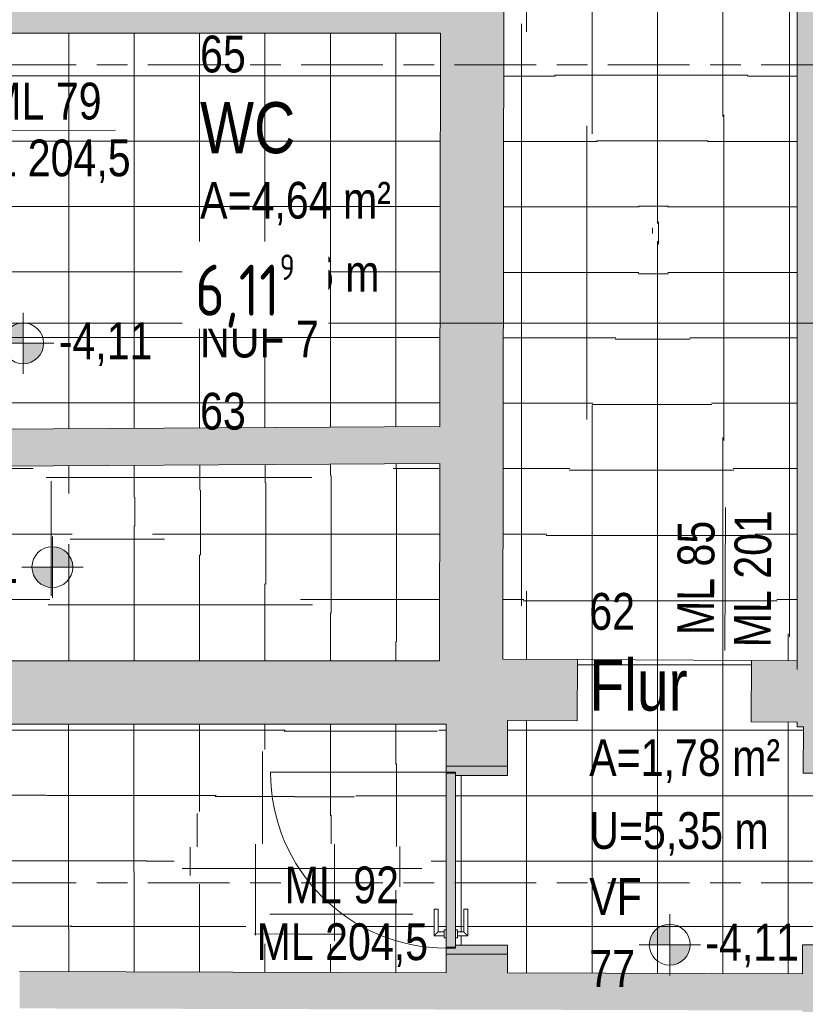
# Model space of a CAD drawing. Header units: metres. Extents: x 2 to 163, y -54 to 869.
# Tile 27 of 78: x 39.01 to 42.85, y -16.61 to -11.8. Entities that reach past the tile are written whole.
import ezdxf

# ---------------------------------------------------------------- set-up
doc = ezdxf.new("R2010")
doc.units = ezdxf.units.M
doc.linetypes.add('_Rasterlinie_', pattern=[0.75, 0.4, -0.1, 0.15, -0.1])
for name, color, linetype, lineweight in [('A_Bem', 7, 'Continuous', 5), ('A_Bem-100', 7, 'Continuous', 5), ('A_Geschossdecken', 7, 'Continuous', 5), ('A_Geschossdecken_Oberflächenschraffur', 7, 'Continuous', 5), ('A_Hoehenkoten', 124, 'Continuous', 5), ('A_Raster', 128, 'Continuous', 5), ('A_Raum-Txt', 16, 'Continuous', 5), ('A_Tuer', 128, 'Continuous', 5), ('A_Türen_Element', 128, 'Continuous', 5), ('A_Türen_Rahmen', 128, 'Continuous', 5), ('A_Wand', 244, 'Continuous', 5), ('A_Wand_Schraff', 1, 'Continuous', 5), ('A_Öffnung', 128, 'Continuous', 5)]:
    doc.layers.add(name, color=color, linetype=linetype, lineweight=lineweight)
doc.styles.add('Arial_1', font='arial.ttf', dxfattribs={"width": 0.8, "height": 0.18})
doc.styles.add('Arial_B', font='txt', dxfattribs={"width": 0.8, "height": 0.25})
doc.styles.add('ISOCPEUR', font='isocpeur.ttf', dxfattribs={"width": 0.8, "height": 0.25})
doc.dimstyles.new('BLB-Standard_2_5_Aussen_maskiert_1', dxfattribs={"dimscale": 0.3048, "dimtxt": 0.248995, "dimasz": 0.492126, "dimexe": 1.32874, "dimexo": 0.0625, "dimgap": 0.032808, "dimtad": 1, "dimrnd": 0.001, "dimzin": 0, "dimdsep": 46, "dimtxsty": 'ISOCPEUR', "dimblk1": 'OBLIQUE', "dimblk2": 'OBLIQUE', "dimsah": 1, "dimcen": 0.09, "dimdle": 0.164042, "dimazin": 0, "dimtfac": 1, "dimtdec": 4, "dimtix": 1, "dimtmove": 0, "dimatfit": 3, "dimfxl": 1.32874, "dimfxlon": 1, "dimtvp": 1, "dimtfill": 1, "dimtolj": 1, "dimtzin": 0, "dimarcsym": 2})
pattern_1 = [(0, (56.20742, 4.249), (0, 0.32), []), (90, (56.20742, 4.249), (-0.32, 2e-17), [])]
pattern_2 = [(0, (56.20742, 4.247), (0, 0.32), []), (90, (56.20742, 4.247), (-0.32, 2e-17), [])]
pattern_3 = [(0, (56.21142, 4.247), (0, 0.32), []), (90, (56.21142, 4.247), (-0.32, 2e-17), [])]
pattern_4 = [(0, (56.20742, 4.221), (0, 0.32), []), (90, (56.20742, 4.221), (-0.32, 2e-17), [])]
pattern_5 = [(0.004, (56.20842, 4.09), (-2.2e-05, 0.318), []), (90, (56.20842, 4.09), (-0.32, 2e-17), [])]
pattern_6 = [(0, (56.06842, 4.247), (0, 0.32), []), (90, (56.06842, 4.247), (-0.319, 2e-17), [])]
pattern_7 = [(0, (56.18242, 4.247), (0, 0.32), []), (90, (56.18242, 4.247), (-0.32, 2e-17), [])]
pattern_8 = [(0, (56.21242, 4.247), (0, 0.32), []), (90, (56.21242, 4.247), (-0.32, 2e-17), [])]
pattern_9 = [(0, (56.20742, 4.24), (0, 0.32), []), (90, (56.20742, 4.24), (-0.32, 2e-17), [])]
pattern_10 = [(0, (56.20742, 4.251), (0, 0.32), []), (90, (56.20742, 4.251), (-0.32, 2e-17), [])]
pattern_11 = [(359.948, (56.16142, 4.196), (0.0002904, 0.32), []), (90, (56.16142, 4.196), (-0.32, 2e-17), [])]
pattern_12 = [(0.047, (56.22742, 4.223), (-0.0002625, 0.32), []), (90, (56.22742, 4.223), (-0.32, 2e-17), [])]
pattern_13 = [(0.06, (56.19542, 4.26), (-0.000335, 0.32), []), (90, (56.19542, 4.26), (-0.32, 2e-17), [])]
pattern_14 = [(0, (56.20742, 4.242), (0, 0.32), []), (90, (56.20742, 4.242), (-0.32, 2e-17), [])]
pattern_15 = [(0, (56.20642, 4.249), (0, 0.32), []), (90, (56.20642, 4.249), (-0.32, 2e-17), [])]
pattern_16 = [(0, (56.20642, 4.248), (0, 0.32), []), (90, (56.20642, 4.248), (-0.32, 2e-17), [])]

# ---------------------------------------------------------------- blocks, each defined once
blk = doc.blocks.new('TU DF 1 - Rahmenstock flächenbündig variabel - DL - H - 840 x 2000-8069399-AB-E-1 OK FFB')
at = {"layer": 'A_Tuer', "lineweight": 9}
h = blk.add_hatch(color=253, dxfattribs=at)
h.paths.add_polyline_path([(-0.46, -0.15), (-0.415, -0.15), (-0.415, 0.105), (-0.43, 0.105), (-0.43, 0.15), (-0.46, 0.15), (-0.46, -0.0965)], flags=0)
h.paths.add_polyline_path([(0.415, 0.105), (0.415, -0.15), (0.46, -0.15), (0.46, 0.15), (0.43, 0.15), (0.43, 0.105)], flags=0)
blk.add_hatch(color=253, dxfattribs=at).paths.add_polyline_path([(-0.426, 0.15), (-0.426, 0.105), (0.426, 0.105), (0.426, 0.15), (-0.3756, 0.15)], flags=0)
at = {"layer": 'A_Tuer', "color": 250, "lineweight": 9}
for p, q in [((-0.37, 0.21), (-0.37, 0.16)), ((-0.24, 0.21), (-0.37, 0.21)), ((-0.37, 0.21), (-0.37, 0.16)), ((-0.24, 0.21), (-0.37, 0.21)), ((-0.24, 0.21), (-0.24, 0.19)), ((-0.24, 0.21), (-0.24, 0.19)), ((-0.46, -0.15), (-0.46, 0.15)), ((-0.38, 0.16), (-0.38, 0.15)), ((-0.38, 0.16), (-0.34, 0.16)), ((-0.35, 0.16), (-0.35, 0.19)), ((-0.35, 0.19), (-0.24, 0.19)), ((-0.35, 0.16), (-0.35, 0.19)), ((-0.35, 0.19), (-0.24, 0.19)), ((-0.34, 0.15), (-0.34, 0.16)), ((0.46, 0.15), (0.46, -0.15)), ((-0.38, 0.105), (-0.38, 0.095)), ((-0.34, 0.095), (-0.34, 0.105)), ((-0.34, 0.095), (-0.38, 0.095)), ((-0.37, 0.095), (-0.37, 0.045)), ((-0.37, 0.095), (-0.37, 0.045)), ((-0.35, 0.065), (-0.35, 0.095)), ((-0.35, 0.065), (-0.35, 0.095)), ((-0.24, 0.065), (-0.35, 0.065)), ((-0.24, 0.065), (-0.35, 0.065)), ((-0.24, 0.065), (-0.24, 0.045)), ((-0.24, 0.065), (-0.24, 0.045)), ((-0.37, 0.045), (-0.24, 0.045)), ((-0.37, 0.045), (-0.24, 0.045))]:
    blk.add_line(p, q, dxfattribs=at)
for points in [[(-0.35, 0.19), (-0.35, 0.19), (-0.3502, 0.1902), (-0.3507, 0.1907), (-0.3513, 0.1913), (-0.3519, 0.1919), (-0.3525, 0.1925), (-0.3531, 0.1931), (-0.3539, 0.1939), (-0.3548, 0.1948), (-0.3556, 0.1956), (-0.3562, 0.1962), (-0.3568, 0.1968), (-0.3574, 0.1974), (-0.358, 0.198), (-0.3587, 0.1987), (-0.3593, 0.1993), (-0.36, 0.2), (-0.3607, 0.2007), (-0.3613, 0.2013), (-0.362, 0.202), (-0.3626, 0.2026), (-0.3632, 0.2032), (-0.3638, 0.2038), (-0.3644, 0.2044), (-0.365, 0.205), (-0.3656, 0.2056), (-0.3663, 0.2063), (-0.3669, 0.2069), (-0.3675, 0.2075), (-0.3681, 0.2081), (-0.3687, 0.2087), (-0.3693, 0.2093), (-0.3698, 0.2098), (-0.37, 0.21), (-0.37, 0.21)], [(-0.35, 0.19), (-0.35, 0.19), (-0.3502, 0.1902), (-0.3507, 0.1907), (-0.3513, 0.1913), (-0.3519, 0.1919), (-0.3525, 0.1925), (-0.3531, 0.1931), (-0.3539, 0.1939), (-0.3548, 0.1948), (-0.3556, 0.1956), (-0.3562, 0.1962), (-0.3568, 0.1968), (-0.3574, 0.1974), (-0.358, 0.198), (-0.3587, 0.1987), (-0.3593, 0.1993), (-0.36, 0.2), (-0.3607, 0.2007), (-0.3613, 0.2013), (-0.362, 0.202), (-0.3626, 0.2026), (-0.3632, 0.2032), (-0.3638, 0.2038), (-0.3644, 0.2044), (-0.365, 0.205), (-0.3656, 0.2056), (-0.3663, 0.2063), (-0.3669, 0.2069), (-0.3675, 0.2075), (-0.3681, 0.2081), (-0.3687, 0.2087), (-0.3693, 0.2093), (-0.3698, 0.2098), (-0.37, 0.21), (-0.37, 0.21)], [(-0.37, 0.045), (-0.37, 0.045), (-0.3698, 0.0452), (-0.3693, 0.0457), (-0.3687, 0.0463), (-0.3681, 0.0469), (-0.3675, 0.0475), (-0.3669, 0.0481), (-0.3661, 0.0489), (-0.3652, 0.0498), (-0.3644, 0.0506), (-0.3638, 0.0512), (-0.3632, 0.0518), (-0.3626, 0.0524), (-0.362, 0.053), (-0.3613, 0.0537), (-0.3607, 0.0543), (-0.36, 0.055), (-0.3593, 0.0557), (-0.3587, 0.0563), (-0.358, 0.057), (-0.3574, 0.0576), (-0.3568, 0.0582), (-0.3562, 0.0588), (-0.3556, 0.0594), (-0.355, 0.06), (-0.3544, 0.0606), (-0.3537, 0.0613), (-0.3531, 0.0619), (-0.3525, 0.0625), (-0.3519, 0.0631), (-0.3513, 0.0637), (-0.3507, 0.0643), (-0.3502, 0.0648), (-0.35, 0.065), (-0.35, 0.065)], [(-0.37, 0.045), (-0.37, 0.045), (-0.3698, 0.0452), (-0.3693, 0.0457), (-0.3687, 0.0463), (-0.3681, 0.0469), (-0.3675, 0.0475), (-0.3669, 0.0481), (-0.3661, 0.0489), (-0.3652, 0.0498), (-0.3644, 0.0506), (-0.3638, 0.0512), (-0.3632, 0.0518), (-0.3626, 0.0524), (-0.362, 0.053), (-0.3613, 0.0537), (-0.3607, 0.0543), (-0.36, 0.055), (-0.3593, 0.0557), (-0.3587, 0.0563), (-0.358, 0.057), (-0.3574, 0.0576), (-0.3568, 0.0582), (-0.3562, 0.0588), (-0.3556, 0.0594), (-0.355, 0.06), (-0.3544, 0.0606), (-0.3537, 0.0613), (-0.3531, 0.0619), (-0.3525, 0.0625), (-0.3519, 0.0631), (-0.3513, 0.0637), (-0.3507, 0.0643), (-0.3502, 0.0648), (-0.35, 0.065), (-0.35, 0.065)]]:
    blk.add_open_spline(points, degree=3, knots=[0, 0, 0, 0, 0.083333, 0.125, 0.166667, 0.208333, 0.229167, 0.25, 0.291667, 0.333333, 0.354167, 0.375, 0.395833, 0.416667, 0.4375, 0.458333, 0.479167, 0.5, 0.520833, 0.541667, 0.5625, 0.583333, 0.604167, 0.625, 0.645833, 0.666667, 0.6875, 0.708333, 0.75, 0.770833, 0.791667, 0.833333, 0.875, 0.916667, 1, 1, 1, 1], dxfattribs=at)
at = {"layer": 'A_Türen_Element', "color": 250, "lineweight": 9}
for p, q in [((-0.426, 0.15), (0.426, 0.15)), ((-0.426, 0.105), (-0.426, 0.15)), ((0.426, 0.15), (0.426, 0.105)), ((0.426, 0.105), (-0.426, 0.105))]:
    blk.add_line(p, q, dxfattribs=at)
at = {"layer": 'A_Türen_Rahmen', "color": 250, "lineweight": 9}
for p, q in [((-0.43, 0.15), (-0.46, 0.15)), ((-0.43, 0.105), (-0.43, 0.15)), ((0.46, 0.15), (0.43, 0.15)), ((0.43, 0.15), (0.43, 0.105)), ((-0.415, 0.105), (-0.43, 0.105)), ((-0.415, -0.15), (-0.415, 0.105)), ((0.43, 0.105), (0.415, 0.105)), ((0.415, 0.105), (0.415, -0.15)), ((-0.46, -0.15), (-0.415, -0.15)), ((0.415, -0.15), (0.46, -0.15))]:
    blk.add_line(p, q, dxfattribs=at)
at = {"layer": 'A_Öffnung', "color": 250, "lineweight": 9}
blk.add_line((0.43, 0.15), (0.43, 1.01), dxfattribs=at)
blk.add_arc((0.43, 0.15), 0.86, 90, 180, dxfattribs=at)
blk = doc.blocks.new('Beschriftung Türen DL oder ML - Durchgangslichte mit Kennzeichen-6113498-AB-E-1 OK FFB')
at = {"layer": 'A_Tuer'}
blk.add_line((0, 0.003493), (0, -0.003507), dxfattribs=at)
blk = doc.blocks.new('Höhenkoten - Kreuz gefüllt-6114407-AB-E-1 OK FFB')
at = {"layer": 'A_Hoehenkoten'}
h = blk.add_hatch(color=256, dxfattribs=at)
edge = h.paths.add_edge_path(flags=0)
edge.add_line((0.001, 0.0014), (0, 0.0014))
edge.add_line((0, 0.0014), (0, 0.0024))
edge.add_arc((0, 0.0014), 0.001, 0, 90, ccw=False)
h = blk.add_hatch(color=256, dxfattribs=at)
edge = h.paths.add_edge_path(flags=0)
edge.add_line((-0.001, 0.0014), (0, 0.0014))
edge.add_line((0, 0.0014), (0, 0.0004))
edge.add_arc((0, 0.0014), 0.001, 180, 270, ccw=False)
for p, q in [((0, 0.0029), (0, -0.0001)), ((0, 0.0014), (0, 0.0024)), ((0, 0.0024), (0, 0.0014)), ((0, 0.0024), (0, 0.0014)), ((0, 0.0014), (0, 0.0024)), ((-0.0015, 0.0014), (0.0015, 0.0014)), ((-0.001, 0.0014), (0, 0.0014)), ((0, 0.0014), (-0.001, 0.0014)), ((0, 0.0014), (-0.001, 0.0014)), ((-0.001, 0.0014), (0, 0.0014)), ((0.001, 0.0014), (0, 0.0014)), ((0, 0.0014), (0, 0.0004)), ((0, 0.0004), (0, 0.0014)), ((0, 0.0014), (0.001, 0.0014)), ((0, 0.0014), (0.001, 0.0014)), ((0.001, 0.0014), (0, 0.0014)), ((0, 0.0014), (0, 0.0004)), ((0, 0.0004), (0, 0.0014))]:
    blk.add_line(p, q, dxfattribs=at)
for start, end in [(90, 180), (90, 180), (360, 90), (360, 90), (180, 270), (180, 270), (270, 0), (270, 360)]:
    blk.add_arc((0, 0.0014), 0.001, start, end, dxfattribs=at)
blk = doc.blocks.new('DIMBLOCK315-AB-E-1 OK FFB')
at = {"layer": 'A_Bem-100'}
for p, q in [((37.0519, -12.8768), (37.0519, -13.6868)), ((37.0519, -13.2818), (37.0519, -12.8768)), ((43.1713, -12.8768), (43.1713, -13.6868)), ((43.1713, -13.2818), (43.1713, -12.8768)), ((37.0519, -13.2818), (43.1713, -13.2818))]:
    blk.add_line(p, q, dxfattribs=at)
at = {"layer": 'A_Bem-100', "lineweight": 9}
for p, q in [((37.0519, -13.2818), (37.1269, -13.2068)), ((43.1713, -13.2818), (43.2463, -13.2068)), ((37.0519, -13.2818), (36.9769, -13.3568)), ((43.1713, -13.2818), (43.0963, -13.3568))]:
    blk.add_line(p, q, dxfattribs=at)
at = {"layer": 'A_Bem-100', "color": 0, "insert": (39.8663, -12.9452), "char_height": 0.25, "width": 0.588586, "attachment_point": 1, "line_spacing_factor": 1.149209, "style": 'ISOCPEUR', "bg_fill": 3, "box_fill_scale": 1.25, "bg_fill_color": 256, "bg_fill_true_color": 13158600, "bg_fill_transparency": 0}
blk.add_mtext('6,11\\A2\\H0.5x;\\S9^  ;\\H2x;', dxfattribs=at)
blk = doc.blocks.new('_Oblique')
at = {"color": 0, "linetype": 'ByBlock', "lineweight": -2}
blk.add_line((-0.5, -0.5), (0.5, 0.5), dxfattribs=at)

msp = doc.modelspace()

# ---------------------------------------------------------------- hatches: boundary and pattern name
at = {"layer": 'A_Geschossdecken_Oberflächenschraffur'}
h = msp.add_hatch(dxfattribs=at)
h.set_pattern_fill('FP_48', color=9, style=0, pattern_type=2)
h.set_pattern_definition(pattern_7)
h.paths.add_polyline_path([(41.3711, -14.9245), (42.109, -12.8242), (41.3757, -11.6823), (41.3711, -14.9233)], flags=0)
h = msp.add_hatch(dxfattribs=at)
h.set_pattern_fill('FP_48', color=9, style=0, pattern_type=2)
h.set_pattern_definition(pattern_7)
h.paths.add_polyline_path([(41.3711, -14.9245), (42.109, -12.8242), (41.3757, -11.6823), (41.3711, -14.9233)], flags=0)
h = msp.add_hatch(dxfattribs=at)
h.set_pattern_fill('FP_164', color=9, style=0, pattern_type=2)
h.set_pattern_definition(pattern_10)
h.paths.add_polyline_path([(42.109, -12.8242), (42.8113, -11.6741), (41.3757, -11.6823), (41.6107, -12.0482)], flags=0)
h = msp.add_hatch(dxfattribs=at)
h.set_pattern_fill('FP_164', color=9, style=0, pattern_type=2)
h.set_pattern_definition(pattern_10)
h.paths.add_polyline_path([(42.109, -12.8242), (42.8113, -11.6741), (41.3757, -11.6823), (41.6107, -12.0482)], flags=0)
h = msp.add_hatch(dxfattribs=at)
h.set_pattern_fill('FP_156', color=9, style=0, pattern_type=2)
h.set_pattern_definition(pattern_8)
h.paths.add_polyline_path([(42.8113, -14.9325), (42.8113, -11.6741), (42.109, -12.8242), (42.8109, -14.9313)], flags=0)
h = msp.add_hatch(dxfattribs=at)
h.set_pattern_fill('FP_156', color=9, style=0, pattern_type=2)
h.set_pattern_definition(pattern_8)
h.paths.add_polyline_path([(42.8113, -14.9325), (42.8113, -11.6741), (42.109, -12.8242), (42.8109, -14.9313)], flags=0)
h = msp.add_hatch(dxfattribs=at)
h.set_pattern_fill('FP_98', color=9, style=0, pattern_type=2)
h.set_pattern_definition(pattern_1)
h.paths.add_polyline_path([(38.6651, -13.8021), (41.0627, -13.7876), (41.0655, -11.8623), (38.6635, -11.8623), (38.6651, -13.7796)], flags=0)
h = msp.add_hatch(dxfattribs=at)
h.set_pattern_fill('FP_98', color=9, style=0, pattern_type=2)
h.set_pattern_definition(pattern_1)
h.paths.add_polyline_path([(38.6651, -13.8021), (41.0627, -13.7876), (41.0655, -11.8623), (38.6635, -11.8623), (38.6651, -13.7796)], flags=0)
h = msp.add_hatch(dxfattribs=at)
h.set_pattern_fill('FP_162', color=9, style=0, pattern_type=2)
h.set_pattern_definition(pattern_9)
h.paths.add_polyline_path([(42.8113, -14.9325), (42.109, -12.8242), (41.3711, -14.9245), (42.6886, -14.9318)], flags=0)
h = msp.add_hatch(dxfattribs=at)
h.set_pattern_fill('FP_162', color=9, style=0, pattern_type=2)
h.set_pattern_definition(pattern_9)
h.paths.add_polyline_path([(42.8113, -14.9325), (42.109, -12.8242), (41.3711, -14.9245), (42.6886, -14.9318)], flags=0)
h = msp.add_hatch(dxfattribs=at)
h.set_pattern_fill('FP_100', color=9, style=0, pattern_type=2)
h.set_pattern_definition(pattern_5)
h.paths.add_polyline_path([(39.3153, -14.1614), (41.0611, -13.9676), (39.0544, -13.9797), (39.0718, -13.9919)], flags=0)
h = msp.add_hatch(dxfattribs=at)
h.set_pattern_fill('FP_100', color=9, style=0, pattern_type=2)
h.set_pattern_definition(pattern_5)
h.paths.add_polyline_path([(39.3153, -14.1614), (41.0611, -13.9676), (39.0544, -13.9797), (39.0718, -13.9919)], flags=0)
h = msp.add_hatch(dxfattribs=at)
h.set_pattern_fill('FP_46', color=9, style=0, pattern_type=2)
h.set_pattern_definition(pattern_3)
h.paths.add_polyline_path([(41.0611, -14.9335), (41.0625, -13.9676), (39.3153, -14.1614), (41.038, -14.9233)], flags=0)
h = msp.add_hatch(dxfattribs=at)
h.set_pattern_fill('FP_46', color=9, style=0, pattern_type=2)
h.set_pattern_definition(pattern_3)
h.paths.add_polyline_path([(41.0611, -14.9335), (41.0625, -13.9676), (39.3153, -14.1614), (41.038, -14.9233)], flags=0)
h = msp.add_hatch(dxfattribs=at)
h.set_pattern_fill('FP_1', color=9, style=0, pattern_type=2)
h.set_pattern_definition(pattern_2)
h.paths.add_polyline_path([(39.0537, -14.9335), (39.0544, -13.9797), (37.0463, -13.9919), (37.0463, -14.9335), (38.3892, -14.9335)], flags=0)
h = msp.add_hatch(dxfattribs=at)
h.set_pattern_fill('FP_1', color=9, style=0, pattern_type=2)
h.set_pattern_definition(pattern_2)
h.paths.add_polyline_path([(39.0537, -14.9335), (39.0544, -13.9797), (37.0463, -13.9919), (37.0463, -14.9335), (38.3892, -14.9335)], flags=0)
h = msp.add_hatch(dxfattribs=at)
h.set_pattern_fill('FP_101', color=9, style=0, pattern_type=2)
h.set_pattern_definition(pattern_6)
h.paths.add_polyline_path([(39.0537, -14.9335), (39.3153, -14.1614), (39.0544, -13.9797), (39.0541, -14.331)], flags=0)
h = msp.add_hatch(dxfattribs=at)
h.set_pattern_fill('FP_101', color=9, style=0, pattern_type=2)
h.set_pattern_definition(pattern_6)
h.paths.add_polyline_path([(39.0537, -14.9335), (39.3153, -14.1614), (39.0544, -13.9797), (39.0541, -14.331)], flags=0)
h = msp.add_hatch(dxfattribs=at)
h.set_pattern_fill('FP_99', color=9, style=0, pattern_type=2)
h.set_pattern_definition(pattern_4)
h.paths.add_polyline_path([(41.0611, -14.9335), (39.3153, -14.1614), (39.0544, -14.9335), (39.4549, -14.9335)], flags=0)
h = msp.add_hatch(dxfattribs=at)
h.set_pattern_fill('FP_99', color=9, style=0, pattern_type=2)
h.set_pattern_definition(pattern_4)
h.paths.add_polyline_path([(41.0611, -14.9335), (39.3153, -14.1614), (39.0544, -14.9335), (39.4549, -14.9335)], flags=0)
h = msp.add_hatch(dxfattribs=at)
h.set_pattern_fill('FP_91', color=9, style=0, pattern_type=2)
h.set_pattern_definition(pattern_2)
h.paths.add_polyline_path([(42.8363, -16.4635), (42.8369, -16.3225), (43.1569, -16.3238), (43.1569, -16.3088), (43.2019, -16.309), (43.2019, -16.274), (43.1921, -16.2732), (43.1921, -16.2639), (43.1421, -16.2634), (43.1435, -16.1337), (43.1626, -16.1338), (43.1626, -16.2438), (43.1922, -16.2438), (43.1922, -16.2339), (43.2022, -16.2339), (43.2053, -15.499), (43.1603, -15.4988), (43.1603, -15.4838), (42.8403, -15.4825), (42.8403, -15.2556), (42.8113, -15.2556), (42.8113, -15.2325), (42.5853, -15.2313), (42.587, -14.9313), (41.737, -14.9265), (41.7353, -15.2265), (41.3947, -15.2246), (41.3947, -15.4935), (41.1397, -15.4935), (41.1397, -16.2485), (41.1497, -16.2492), (41.1497, -16.2585), (41.1797, -16.2585), (41.18, -16.1485), (41.1997, -16.1485), (41.1994, -16.2785), (41.1497, -16.2785), (41.1497, -16.2885), (41.1397, -16.2885), (41.1397, -16.3235), (41.3947, -16.3235), (41.3947, -16.4597), (42.8355, -16.4635)], flags=0)
h.paths.add_polyline_path([(41.0947, -16.3385), (41.1397, -16.3385), (41.1397, -16.3345), (41.0947, -16.3345)], flags=0)
h.paths.add_polyline_path([(43.2369, -16.3241), (43.2369, -16.3201), (43.2019, -16.32), (43.2019, -16.324), (43.2275, -16.3241)], flags=0)
h.paths.add_polyline_path([(43.1999, -16.324), (43.1999, -16.311), (43.1589, -16.311), (43.1589, -16.3218), (43.1669, -16.3225), (43.1669, -16.3238), (43.1999, -16.324)], flags=0)
h.paths.add_polyline_path([(43.2033, -15.497), (43.2033, -15.484), (43.1703, -15.4841), (43.1703, -15.4858), (43.1623, -15.4858), (43.1623, -15.4968), (43.2019, -15.497)], flags=0)
h.paths.add_polyline_path([(43.2403, -15.4881), (43.2403, -15.4841), (43.2053, -15.4841), (43.2053, -15.488), (43.2384, -15.4881)], flags=0)
h.paths.add_polyline_path([(41.1058, -15.4825), (41.1397, -15.4825), (41.1397, -15.4785), (41.0947, -15.4785), (41.0947, -15.4825)], flags=0)
h = msp.add_hatch(dxfattribs=at)
h.set_pattern_fill('FP_91', color=9, style=0, pattern_type=2)
h.set_pattern_definition(pattern_2)
h.paths.add_polyline_path([(42.8363, -16.4635), (42.8369, -16.3225), (43.1569, -16.3238), (43.1569, -16.3088), (43.2019, -16.309), (43.2019, -16.274), (43.1921, -16.2732), (43.1921, -16.2639), (43.1421, -16.2634), (43.1435, -16.1337), (43.1626, -16.1338), (43.1626, -16.2438), (43.1922, -16.2438), (43.1922, -16.2339), (43.2022, -16.2339), (43.2053, -15.499), (43.1603, -15.4988), (43.1603, -15.4838), (42.8403, -15.4825), (42.8403, -15.2556), (42.8113, -15.2556), (42.8113, -15.2325), (42.5853, -15.2313), (42.587, -14.9313), (41.737, -14.9265), (41.7353, -15.2265), (41.3947, -15.2246), (41.3947, -15.4935), (41.1397, -15.4935), (41.1397, -16.2485), (41.1497, -16.2492), (41.1497, -16.2585), (41.1797, -16.2585), (41.18, -16.1485), (41.1997, -16.1485), (41.1994, -16.2785), (41.1497, -16.2785), (41.1497, -16.2885), (41.1397, -16.2885), (41.1397, -16.3235), (41.3947, -16.3235), (41.3947, -16.4597), (42.8355, -16.4635)], flags=0)
h.paths.add_polyline_path([(41.0947, -16.3385), (41.1397, -16.3385), (41.1397, -16.3345), (41.0947, -16.3345)], flags=0)
h.paths.add_polyline_path([(43.2369, -16.3241), (43.2369, -16.3201), (43.2019, -16.32), (43.2019, -16.324), (43.2275, -16.3241)], flags=0)
h.paths.add_polyline_path([(43.1999, -16.324), (43.1999, -16.311), (43.1589, -16.311), (43.1589, -16.3218), (43.1669, -16.3225), (43.1669, -16.3238), (43.1999, -16.324)], flags=0)
h.paths.add_polyline_path([(43.2033, -15.497), (43.2033, -15.484), (43.1703, -15.4841), (43.1703, -15.4858), (43.1623, -15.4858), (43.1623, -15.4968), (43.2019, -15.497)], flags=0)
h.paths.add_polyline_path([(43.2403, -15.4881), (43.2403, -15.4841), (43.2053, -15.4841), (43.2053, -15.488), (43.2384, -15.4881)], flags=0)
h.paths.add_polyline_path([(41.1058, -15.4825), (41.1397, -15.4825), (41.1397, -15.4785), (41.0947, -15.4785), (41.0947, -15.4825)], flags=0)
h = msp.add_hatch(dxfattribs=at)
h.set_pattern_fill('FP_177', color=9, style=0, pattern_type=2)
h.set_pattern_definition(pattern_15)
h.paths.add_polyline_path([(39.0079, -16.4534), (39.6961, -15.8512), (38.3892, -15.2435), (39.0072, -16.452)], flags=0)
h = msp.add_hatch(dxfattribs=at)
h.set_pattern_fill('FP_177', color=9, style=0, pattern_type=2)
h.set_pattern_definition(pattern_15)
h.paths.add_polyline_path([(39.0079, -16.4534), (39.6961, -15.8512), (38.3892, -15.2435), (39.0072, -16.452)], flags=0)
h = msp.add_hatch(dxfattribs=at)
h.set_pattern_fill('FP_178', color=9, style=0, pattern_type=2)
h.set_pattern_definition(pattern_16)
h.paths.add_polyline_path([(39.6961, -15.8512), (40.336, -15.2435), (38.3892, -15.2435), (39.4815, -15.7514)], flags=0)
h = msp.add_hatch(dxfattribs=at)
h.set_pattern_fill('FP_178', color=9, style=0, pattern_type=2)
h.set_pattern_definition(pattern_16)
h.paths.add_polyline_path([(39.6961, -15.8512), (40.336, -15.2435), (38.3892, -15.2435), (39.4815, -15.7514)], flags=0)
h = msp.add_hatch(dxfattribs=at)
h.set_pattern_fill('FP_171', color=9, style=0, pattern_type=2)
h.set_pattern_definition(pattern_13)
h.paths.add_polyline_path([(39.6961, -15.8512), (40.3616, -15.8217), (40.336, -15.2435), (39.7271, -15.8217)], flags=0)
h = msp.add_hatch(dxfattribs=at)
h.set_pattern_fill('FP_171', color=9, style=0, pattern_type=2)
h.set_pattern_definition(pattern_13)
h.paths.add_polyline_path([(39.6961, -15.8512), (40.3616, -15.8217), (40.336, -15.2435), (39.7271, -15.8217)], flags=0)
h = msp.add_hatch(dxfattribs=at)
h.set_pattern_fill('FP_172', color=9, style=0, pattern_type=2)
h.set_pattern_definition(pattern_14)
h.paths.add_polyline_path([(40.3616, -15.8217), (41.0947, -15.2435), (40.336, -15.2435), (40.3605, -15.797)], flags=0)
h = msp.add_hatch(dxfattribs=at)
h.set_pattern_fill('FP_172', color=9, style=0, pattern_type=2)
h.set_pattern_definition(pattern_14)
h.paths.add_polyline_path([(40.3616, -15.8217), (41.0947, -15.2435), (40.336, -15.2435), (40.3605, -15.797)], flags=0)
h = msp.add_hatch(dxfattribs=at)
h.set_pattern_fill('FP_157', color=9, style=0, pattern_type=2)
h.set_pattern_definition(pattern_3)
h.paths.add_polyline_path([(41.0947, -15.8512), (41.0947, -15.2435), (40.3616, -15.8217), (41.0717, -15.8503)], flags=0)
h = msp.add_hatch(dxfattribs=at)
h.set_pattern_fill('FP_157', color=9, style=0, pattern_type=2)
h.set_pattern_definition(pattern_3)
h.paths.add_polyline_path([(41.0947, -15.8512), (41.0947, -15.2435), (40.3616, -15.8217), (41.0717, -15.8503)], flags=0)
h = msp.add_hatch(dxfattribs=at)
h.set_pattern_fill('FP_169', color=9, style=0, pattern_type=2)
h.set_pattern_definition(pattern_11)
h.paths.add_polyline_path([(40.3605, -16.4569), (40.3605, -15.8218), (39.6961, -15.8512), (40.3566, -16.4534)], flags=0)
h = msp.add_hatch(dxfattribs=at)
h.set_pattern_fill('FP_169', color=9, style=0, pattern_type=2)
h.set_pattern_definition(pattern_11)
h.paths.add_polyline_path([(40.3605, -16.4569), (40.3605, -15.8218), (39.6961, -15.8512), (40.3566, -16.4534)], flags=0)
h = msp.add_hatch(dxfattribs=at)
h.set_pattern_fill('FP_170', color=9, style=0, pattern_type=2)
h.set_pattern_definition(pattern_12)
h.paths.add_polyline_path([(40.3605, -16.4569), (41.0947, -15.8512), (40.3616, -15.8217), (40.3605, -16.4534)], flags=0)
h = msp.add_hatch(dxfattribs=at)
h.set_pattern_fill('FP_170', color=9, style=0, pattern_type=2)
h.set_pattern_definition(pattern_12)
h.paths.add_polyline_path([(40.3605, -16.4569), (41.0947, -15.8512), (40.3616, -15.8217), (40.3605, -16.4534)], flags=0)
h = msp.add_hatch(dxfattribs=at)
h.set_pattern_fill('FP_1', color=9, style=0, pattern_type=2)
h.set_pattern_definition(pattern_2)
h.paths.add_polyline_path([(40.3605, -16.4569), (39.6961, -15.8512), (39.0079, -16.4534), (40.336, -16.4569)], flags=0)
h = msp.add_hatch(dxfattribs=at)
h.set_pattern_fill('FP_1', color=9, style=0, pattern_type=2)
h.set_pattern_definition(pattern_2)
h.paths.add_polyline_path([(40.3605, -16.4569), (39.6961, -15.8512), (39.0079, -16.4534), (40.336, -16.4569)], flags=0)
h = msp.add_hatch(dxfattribs=at)
h.set_pattern_fill('FP_1', color=9, style=0, pattern_type=2)
h.set_pattern_definition(pattern_2)
h.paths.add_polyline_path([(41.0947, -16.4589), (41.0947, -16.2885), (41.0847, -16.2878), (41.0847, -16.2785), (41.0347, -16.2782), (41.035, -16.1485), (41.0547, -16.1485), (41.0547, -16.2585), (41.0847, -16.2585), (41.0847, -16.2485), (41.0947, -16.2485), (41.0947, -15.8512), (40.3605, -16.4569), (41.0717, -16.4588)], flags=0)
h = msp.add_hatch(dxfattribs=at)
h.set_pattern_fill('FP_1', color=9, style=0, pattern_type=2)
h.set_pattern_definition(pattern_2)
h.paths.add_polyline_path([(41.0947, -16.4589), (41.0947, -16.2885), (41.0847, -16.2878), (41.0847, -16.2785), (41.0347, -16.2782), (41.035, -16.1485), (41.0547, -16.1485), (41.0547, -16.2585), (41.0847, -16.2585), (41.0847, -16.2485), (41.0947, -16.2485), (41.0947, -15.8512), (40.3605, -16.4569), (41.0717, -16.4588)], flags=0)
at = {"layer": 'A_Wand_Schraff', "lineweight": 9}
for points in [[(42.8113, -14.9757), (43.1713, -14.9747), (43.1713, 6.2865), (42.8113, 6.2865), (42.8113, -14.331)], [(41.0655, -11.8623), (41.0657, -11.6823), (38.6634, -11.6823), (38.6635, -11.8623), (40.5328, -11.8623)], [(41.157, -14.9335), (41.157, -14.9233), (41.3711, -14.9245), (41.3755, -11.6823), (41.0657, -11.6823), (41.0611, -14.9335)], [(37.0463, -13.9919), (41.0625, -13.9676), (41.0627, -13.7876), (37.0463, -13.8119)], [(42.8355, -16.6435), (42.8363, -16.4635), (39.0072, -16.4534), (39.0076, -16.6334), (42.6886, -16.6431)]]:
    msp.add_hatch(color=253, dxfattribs=at).paths.add_polyline_path(points, flags=0)
h = msp.add_hatch(color=253, dxfattribs=at)
h.paths.add_polyline_path([(42.8113, -15.2325), (42.8113, -14.9325), (42.587, -14.9313), (42.5853, -15.2313), (42.6886, -15.2318)], flags=0)
h.paths.add_polyline_path([(41.7353, -15.2265), (41.737, -14.9265), (41.157, -14.9233), (41.157, -14.9335), (41.3947, -14.9335), (41.3947, -15.2246), (41.6107, -15.2258)], flags=0)
h = msp.add_hatch(color=253, dxfattribs=at)
h.paths.add_polyline_path([(41.3947, -15.2435), (41.3947, -14.9335), (38.3892, -14.9335), (38.3892, -15.2435), (41.0947, -15.2435)], flags=0)
h.paths.add_polyline_path([(37.2991, -15.2435), (37.4692, -15.2435), (37.4692, -14.9335), (36.8963, -14.9335), (36.8963, -15.2435)], flags=0)
h = msp.add_hatch(color=253, dxfattribs=at)
h.paths.add_polyline_path([(42.8113, -15.2557), (44.5626, -15.2507), (44.5618, -14.9707), (42.8113, -14.9757), (42.8113, -15.2325)], flags=0)
h.paths.add_polyline_path([(45.4026, -15.2484), (45.6349, -15.2477), (45.6349, -14.9677), (45.4018, -14.9684), (45.402, -15.0412)], flags=0)
h = msp.add_hatch(color=253, dxfattribs=at)
h.paths.add_polyline_path([(41.3947, -16.4597), (41.3947, -16.3685), (41.0947, -16.3685), (41.0947, -16.4589), (41.3412, -16.4596)], flags=0)
h.paths.add_polyline_path([(41.3947, -15.4485), (41.3947, -15.2435), (41.0947, -15.2435), (41.0947, -15.4485)], flags=0)
h = msp.add_hatch(color=253, dxfattribs=at)
h.paths.add_polyline_path([(43.2239, -19.4647), (43.2369, -16.3241), (42.8369, -16.3225), (42.8239, -19.4634), (42.8839, -19.4636)], flags=0)
h.paths.add_polyline_path([(43.2403, -15.4841), (43.2413, -15.2545), (42.8413, -15.2556), (42.8403, -15.4825)], flags=0)

# ---------------------------------------------------------------- linework, layer by layer
at = {"layer": 'A_Geschossdecken', "color": 253, "lineweight": 9}
for p, q in [((42.587, -14.9313), (41.737, -14.9265)), ((41.0947, -15.4785), (41.0947, -15.4825)), ((41.0947, -16.3345), (41.0947, -16.3385))]:
    msp.add_line(p, q, dxfattribs=at)
at = {"layer": 'A_Raster', "linetype": '_Rasterlinie_', "lineweight": 9}
for p, q in [((87.2847, -12.0184), (15.4272, -12.0184)), ((87.2847, -16.0184), (15.4272, -16.0184))]:
    msp.add_line(p, q, dxfattribs=at)
at = {"layer": 'A_Wand', "color": 250, "lineweight": 9}
for p, q in [((42.8113, -14.9757), (42.8113, -2.2567)), ((41.3711, -14.9245), (41.3757, -11.6823)), ((38.6635, -11.8623), (41.0655, -11.8623)), ((41.0655, -11.8623), (41.0627, -13.7876)), ((41.0627, -13.7876), (38.6651, -13.8021)), ((37.0463, -13.9919), (41.0625, -13.9676)), ((41.0625, -13.9676), (41.0611, -14.9335)), ((41.737, -14.9265), (41.3711, -14.9245)), ((41.7353, -15.2265), (41.737, -14.9265)), ((42.587, -14.9313), (42.5853, -15.2313)), ((42.8113, -14.9325), (42.587, -14.9313)), ((41.0611, -14.9335), (38.3892, -14.9335)), ((38.3892, -15.2435), (41.0947, -15.2435)), ((41.0947, -15.2435), (41.0947, -15.4485)), ((41.3947, -15.4485), (41.3947, -15.2246)), ((41.3947, -15.2246), (41.7353, -15.2265)), ((42.5853, -15.2313), (42.8113, -15.2325)), ((42.8113, -15.2325), (42.8113, -15.2557)), ((42.8113, -15.2557), (42.8413, -15.2556)), ((42.8413, -15.2556), (42.8403, -15.4825)), ((41.0947, -15.4485), (41.3947, -15.4485)), ((42.8403, -15.4825), (43.2403, -15.4841)), ((42.8369, -16.3225), (42.8363, -16.4635)), ((43.2369, -16.3241), (42.8369, -16.3225)), ((41.3947, -16.3685), (41.0947, -16.3685)), ((41.0947, -16.3685), (41.0947, -16.4589)), ((41.3947, -16.4597), (41.3947, -16.3685)), ((41.0947, -16.4589), (39.0072, -16.4534)), ((42.8363, -16.4635), (41.3947, -16.4597))]:
    msp.add_line(p, q, dxfattribs=at)

# ---------------------------------------------------------------- block references
at = {"layer": 'A_Hoehenkoten', "extrusion": (0, 0, -1), "xscale": 99.99999999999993, "yscale": 99.99999999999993, "zscale": 99.99999999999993}
for p in [(-39.0249, -13.52), (-42.1875, -16.4618)]:
    msp.add_blockref('Höhenkoten - Kreuz gefüllt-6114407-AB-E-1 OK FFB', p, dxfattribs=at)
at = {"layer": 'A_Hoehenkoten', "xscale": 99.99999999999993, "yscale": 99.99999999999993, "zscale": 99.99999999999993}
msp.add_blockref('Höhenkoten - Kreuz gefüllt-6114407-AB-E-1 OK FFB', (39.1677, -14.6147), dxfattribs=at)
at = {"layer": 'A_Tuer', "xscale": 99.99999999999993, "yscale": 99.99999999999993, "zscale": 99.99999999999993}
for p, rotation in [((39.127, -12.3383), 270.0466926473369), ((42.4585, -14.5327), 359.6808467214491), ((40.5818, -16.1724), 270.0000000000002)]:
    msp.add_blockref('Beschriftung Türen DL oder ML - Durchgangslichte mit Kennzeichen-6113498-AB-E-1 OK FFB', p, dxfattribs=dict(at, rotation=rotation))
at = {"layer": 'A_Tuer', "color": 250, "lineweight": 9, "rotation": 89.9999999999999}
msp.add_blockref('TU DF 1 - Rahmenstock flächenbündig variabel - DL - H - 840 x 2000-8069399-AB-E-1 OK FFB', (41.2447, -15.9085), dxfattribs=at)

# ---------------------------------------------------------------- texts
at = {"layer": 'A_Hoehenkoten', "char_height": 0.18, "width": 0.542095, "attachment_point": 1, "line_spacing_factor": 0.941778, "style": 'Arial_1'}
for insert in [(39.199, -13.2779), (38.5418, -14.3725), (42.3617, -16.2196)]:
    msp.add_mtext('-4,11', dxfattribs=dict(at, insert=insert))
at = {"layer": 'A_Raum-Txt', "attachment_point": 1}
for s, insert, char_height, width, style in [('65', (39.8903, -11.8748), 0.18, 0.269367, 'Arial_1'), ('WC', (39.8903, -12.2002), 0.25, 0.557974, 'Arial_B'), ('A=4,64 m²', (39.8903, -12.59), 0.18, 1.109535, 'Arial_1'), ('U=8,66 m', (39.8903, -12.9467), 0.18, 1.0454, 'Arial_1'), ('NUF 7', (39.8903, -13.2693), 0.18, 0.692658, 'Arial_1'), ('63', (39.8903, -13.6219), 0.18, 0.269367, 'Arial_1'), ('62', (41.7939, -14.6012), 0.18, 0.269367, 'Arial_1'), ('Flur', (41.7939, -14.9267), 0.25, 0.64135, 'Arial_B'), ('A=1,78 m²', (41.7939, -15.3165), 0.18, 1.109535, 'Arial_1'), ('U=5,35 m', (41.7939, -15.6732), 0.18, 1.0454, 'Arial_1'), ('VF', (41.7939, -15.9958), 0.18, 0.307848, 'Arial_1'), ('77', (41.7939, -16.3484), 0.18, 0.269367, 'Arial_1')]:
    msp.add_mtext(s, dxfattribs=dict(at, insert=insert, char_height=char_height, width=width, style=style))
at = {"layer": 'A_Tuer', "char_height": 0.18, "attachment_point": 1, "style": 'Arial_1'}
for s, insert, width, rotation in [('ML 79', (38.8492, -12.1054), 0.667004, 0.0467), ('ML 204,5', (38.7119, -12.3834), 1.000506, 0.0467), ('ML 201', (42.5013, -14.8662), 0.801687, 89.6808), ('ML 85', (42.2238, -14.8064), 0.667004, 89.6808)]:
    msp.add_mtext(s, dxfattribs=dict(at, insert=insert, width=width, rotation=rotation))
for s, insert, width in [('ML 92', (40.3042, -15.9393), 0.667004), ('ML 204,5', (40.1666, -16.2172), 1.000506)]:
    msp.add_mtext(s, dxfattribs=dict(at, insert=insert, width=width))

# ---------------------------------------------------------------- next in the draw order: dimensions: what is measured, and where the dimension line sits
at = {"layer": 'A_Bem'}
dim = msp.add_linear_dim(base=(43.1713, -13.2818), p1=(37.0519, -12.8768), p2=(43.1713, -12.8768), text='\\A1;6,11\\Q;{\\A1;{\\H0.5x;\\S9^ ;}}', dimstyle='BLB-Standard_2_5_Aussen_maskiert_1', override={"dimpost": '<>', "dimfxl": 6.119436}, dxfattribs=at)
dim.commit()
dim.dimension.update_dxf_attribs({"geometry": 'DIMBLOCK315-AB-E-1 OK FFB', "text_midpoint": (40.1116, -13.1218)})

doc.saveas('drawing.dxf')
